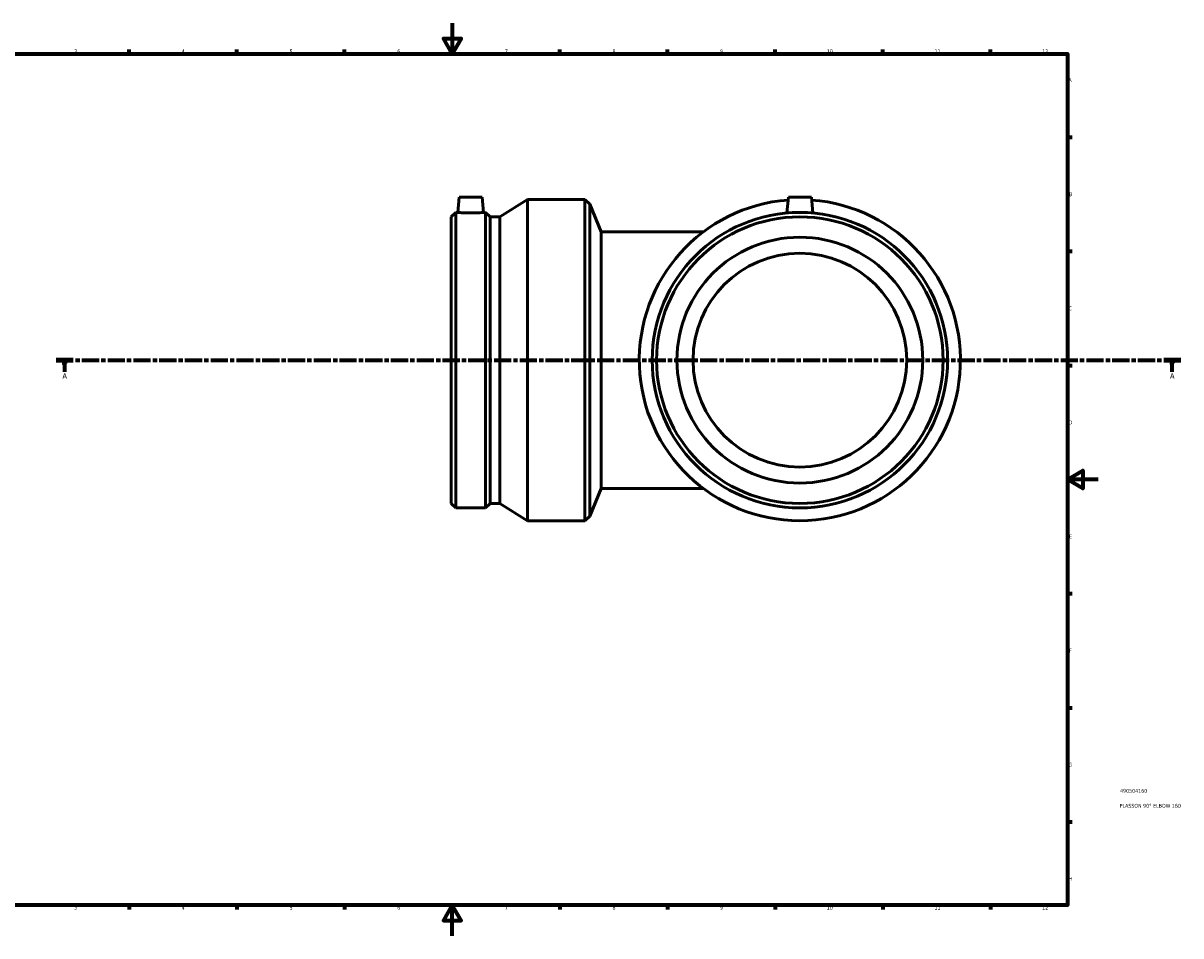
# Model space of a CAD drawing. Header units: millimetres. Extents: x -612 to 1535, y -338 to 1244.
# Tile 5 of 7: x 141 to 895, y 0 to 594. Entities that reach past the tile are written whole.
import ezdxf

# ---------------------------------------------------------------- set-up
doc = ezdxf.new("R2010")
doc.units = ezdxf.units.MM
doc.linetypes.add('CHAIN', pattern=[0.3543, 0.2362, -0.0295, 0.0591, -0.0295])
for name, color, linetype, lineweight in [('Border (ISO)', 7, 'Continuous', 70), ('Section Line (ISO)', 7, 'CHAIN', 70), ('Title (ISO)', 7, 'Continuous', 50), ('Visible (ISO)', 7, 'Continuous', 50)]:
    doc.layers.add(name, color=color, linetype=linetype, lineweight=lineweight)
doc.styles.add('Label Text (ISO)', font='tahoma.ttf')
doc.styles.add('Note Text (ISO)', font='tahoma.ttf')

# ---------------------------------------------------------------- blocks, each defined once
blk = doc.blocks.new('Borders Default Border')
at = {"layer": 'Border (ISO)'}
for p, q in [((210.25, 574), (210.25, 576.9)), ((280.33, 574), (280.33, 576.9)), ((350.42, 574), (350.42, 576.9)), ((490.58, 574), (490.58, 576.9)), ((560.67, 574), (560.67, 576.9)), ((630.75, 574), (630.75, 576.9)), ((700.83, 574), (700.83, 576.9)), ((770.92, 574), (770.92, 576.9)), ((821, 519.75), (823.9, 519.75)), ((821, 445.5), (823.9, 445.5)), ((821, 371.25), (823.9, 371.25)), ((821, 222.75), (823.9, 222.75)), ((821, 148.5), (823.9, 148.5)), ((821, 74.25), (823.9, 74.25)), ((210.25, 20), (210.25, 17.1)), ((280.33, 20), (280.33, 17.1)), ((350.42, 20), (350.42, 17.1)), ((490.58, 20), (490.58, 17.1)), ((560.67, 20), (560.67, 17.1)), ((630.75, 20), (630.75, 17.1)), ((700.83, 20), (700.83, 17.1)), ((770.92, 20), (770.92, 17.1))]:
    blk.add_line(p, q, dxfattribs=at)
at = {"layer": 'Border (ISO)', "flags": 128}
for points in [[(420.5, 594), (420.5, 574), (414.73, 584), (426.27, 584), (420.5, 574)], [(20, 20), (20, 574), (821, 574), (821, 20), (20, 20)], [(841, 297), (821, 297), (831, 302.77), (831, 291.23), (821, 297)], [(420.5, 0), (420.5, 20), (414.73, 10), (426.27, 10), (420.5, 20)]]:
    blk.add_lwpolyline(points, dxfattribs=at)
at = {"layer": 'Border (ISO)', "color": 232, "true_color": 0xca0064, "char_height": 2.5, "attachment_point": 7, "style": 'Note Text (ISO)'}
for s, insert in [('3', (174.43, 574.35)), ('4', (244.42, 574.4)), ('5', (314.64, 574.35)), ('6', (384.66, 574.35)), ('7', (454.77, 574.4)), ('8', (524.81, 574.34)), ('9', (594.88, 574.35)), ('10', (664.29, 574.35)), ('11', (734.37, 574.4)), ('12', (804.46, 574.4)), ('A', (821.59, 555.62)), ('B', (821.89, 481.37)), ('C', (821.73, 407.08)), ('D', (821.73, 332.88)), ('E', (821.94, 258.63)), ('F', (822, 184.38)), ('G', (821.61, 110.08)), ('H', (821.74, 35.88)), ('3', (174.43, 17.05)), ('4', (244.42, 17.1)), ('5', (314.64, 17.05)), ('6', (384.66, 17.05)), ('7', (454.77, 17.1)), ('8', (524.81, 17.04)), ('9', (594.88, 17.05)), ('10', (664.29, 17.05)), ('11', (734.37, 17.1)), ('12', (804.46, 17.1))]:
    blk.add_mtext(s, dxfattribs=dict(at, insert=insert))
blk = doc.blocks.new('Title Blocks ISO')
at = {"layer": 'Title (ISO)', "color": 232, "true_color": 0xca0064, "style": 'Note Text (ISO)'}
for tag, p in [('PART_NUMBER_001', (34.16, 73.14)), ('DESCRIPTION_001', (33.84, 63.4))]:
    blk.add_attdef(tag, p, '', height=2.5, dxfattribs=at)
blk = doc.blocks.new('2dTransSection0')
at = {"layer": 'Section Line (ISO)', "linetype": 'CHAIN', "ltscale": 47.315063}
blk.add_line((162.71, 374.68), (894.71, 374.68), dxfattribs=at)
at = {"layer": 'Section Line (ISO)', "linetype": 'Continuous', "lineweight": 140}
for p, q in [((162.71, 374.68), (173.87, 374.68)), ((883.55, 374.68), (894.71, 374.68))]:
    blk.add_line(p, q, dxfattribs=at)
at = {"layer": 'Section Line (ISO)', "linetype": 'Continuous'}
for p, q in [((168.29, 374.68), (167.79, 372.18)), ((167.79, 372.18), (168.79, 372.18)), ((168.29, 372.18), (168.29, 374.68)), ((168.79, 372.18), (168.29, 374.68)), ((168.29, 367.18), (168.29, 372.18)), ((889.13, 374.68), (888.63, 372.18)), ((888.63, 372.18), (889.63, 372.18)), ((889.13, 372.18), (889.13, 374.68)), ((889.63, 372.18), (889.13, 374.68)), ((889.13, 367.18), (889.13, 372.18))]:
    blk.add_line(p, q, dxfattribs=at)
at = {"layer": 'Section Line (ISO)', "linetype": 'Continuous', "flags": 128}
for points in [[(168.79, 372.18), (168.29, 374.68), (167.79, 372.18), (168.79, 372.18)], [(889.63, 372.18), (889.13, 374.68), (888.63, 372.18), (889.63, 372.18)]]:
    blk.add_lwpolyline(points, dxfattribs=at)
at = {"layer": 'Section Line (ISO)'}
for points in [[(168.79, 372.18), (168.29, 374.68), (167.79, 372.18), (168.79, 372.18)], [(889.63, 372.18), (889.13, 374.68), (888.63, 372.18), (889.63, 372.18)]]:
    blk.add_solid(points, dxfattribs=at)
at = {"layer": 'Section Line (ISO)', "char_height": 3.5, "attachment_point": 7, "style": 'Label Text (ISO)'}
for insert in [(166.8, 362.68), (887.64, 362.68)]:
    blk.add_mtext('A', dxfattribs=dict(at, insert=insert))

msp = doc.modelspace()

# ---------------------------------------------------------------- linework, layer by layer
at = {"layer": 'Visible (ISO)'}
for p, q in [((425.006, 480.677), (424.144, 470.817)), ((425.006, 480.677), (440.006, 480.677)), ((440.006, 480.677), (440.869, 470.817)), ((451.429, 467.933), (469.491, 479.177)), ((469.491, 270.177), (469.491, 479.177)), ((469.491, 479.177), (506.891, 479.177)), ((506.891, 270.177), (506.891, 479.177)), ((509.952, 476.117), (506.891, 479.177)), ((509.952, 273.238), (509.952, 476.117)), ((517.341, 458.277), (509.952, 476.117)), ((639.251, 480.677), (638.356, 470.45)), ((639.251, 480.677), (654.251, 480.677)), ((654.251, 480.677), (655.146, 470.45)), ((419.891, 467.933), (422.775, 470.817)), ((419.891, 281.422), (419.891, 467.933)), ((422.775, 278.537), (422.775, 470.817)), ((422.775, 470.817), (424.144, 470.817)), ((440.869, 470.817), (442.237, 470.817)), ((442.237, 278.537), (442.237, 470.817)), ((445.121, 467.933), (442.237, 470.817)), ((445.121, 281.422), (445.121, 467.933)), ((445.121, 467.933), (451.429, 467.933)), ((451.429, 281.422), (451.429, 467.933)), ((517.341, 458.277), (517.341, 291.077)), ((584.051, 458.277), (517.341, 458.277)), ((517.341, 291.077), (509.952, 273.238)), ((517.341, 291.077), (584.051, 291.077)), ((419.891, 281.422), (422.775, 278.537)), ((445.121, 281.422), (442.237, 278.537)), ((445.121, 281.422), (451.429, 281.422)), ((451.429, 281.422), (469.491, 270.177)), ((422.775, 278.537), (442.237, 278.537)), ((509.952, 273.238), (506.891, 270.177)), ((469.491, 270.177), (506.891, 270.177))]:
    msp.add_line(p, q, dxfattribs=at)
for radius in [96.14, 93.256, 80, 69.55]:
    msp.add_circle((646.751, 374.677), radius, dxfattribs=at)
msp.add_arc((646.751, 374.677), 104.5, 94.201325, 85.798675, dxfattribs=at)
msp.add_open_spline([(440.869, 470.817), (440.869, 470.817), (440.66, 470.798), (439.809, 470.729), (439.167, 470.68), (437.685, 470.588), (436.744, 470.539), (434.682, 470.469), (433.559, 470.45), (431.453, 470.45), (430.331, 470.469), (428.268, 470.539), (427.328, 470.588), (425.845, 470.68), (425.203, 470.729), (424.353, 470.798), (424.144, 470.817), (424.144, 470.817)], degree=3, knots=[1.2631507, 1.2631507, 1.2631507, 1.2631507, 1.5787993, 1.5787993, 1.8944479, 1.8944479, 2.2103747, 2.2103747, 2.5263014, 2.5263014, 2.8422281, 2.8422281, 3.1581548, 3.1581548, 3.4738034, 3.4738034, 3.7894521, 3.7894521, 3.7894521, 3.7894521], dxfattribs=at)

# ---------------------------------------------------------------- block references
msp.add_blockref('Borders Default Border', (0, 0))
msp.add_blockref('Title Blocks ISO', (821, 20)).add_auto_attribs({'PART_NUMBER_001': '490504160', 'DESCRIPTION_001': 'PLASSON 90° ELBOW 160'})
at = {"layer": 'Section Line (ISO)'}
msp.add_blockref('2dTransSection0', (0, 0), dxfattribs=at)

doc.saveas('drawing.dxf')
